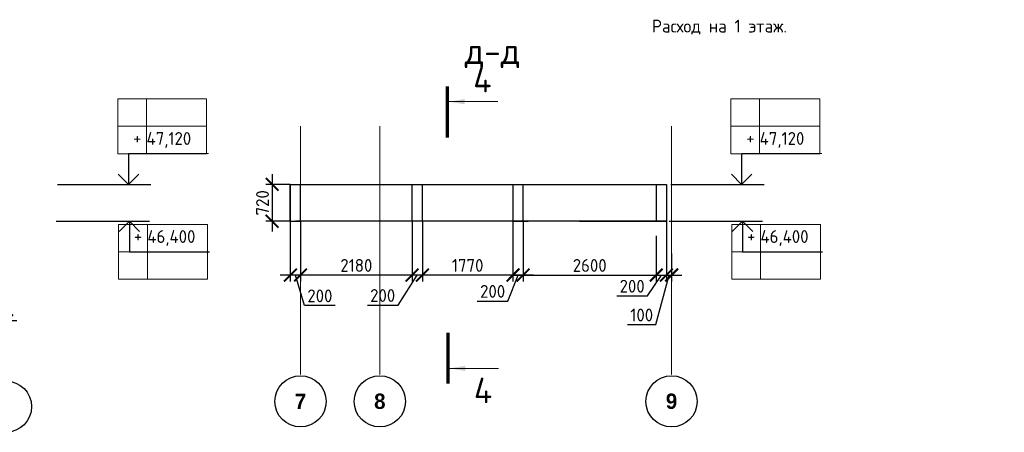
# Model space of a CAD drawing. Header units: millimetres. Extents: x 247266 to 730847, y -636031 to 10052.
# Tile 99 of 256: x 553449 to 572686, y -372696 to -364645. Entities that reach past the tile are written whole.
import ezdxf

# ---------------------------------------------------------------- set-up
doc = ezdxf.new("R2010")
doc.units = ezdxf.units.MM
for name, pattern in [('______5', [1100, 800, -100, 100, -100]), ('HIDDEN2', [4.7625, 3.175, -1.5875]), ('осевая', [50.8, 31.75, -6.35, 6.35, -6.35])]:
    doc.linetypes.add(name, pattern=pattern)
for name, color, linetype, lineweight in [('RAZMER', 7, 'Continuous', 15), ('АС-Таблицы', 7, 'Continuous', 20), ('Оси', 7, '______5', 18), ('отметки', 7, 'Continuous', 18), ('Узлы', 7, 'Continuous', 0)]:
    doc.layers.add(name, color=color, linetype=linetype, lineweight=lineweight)
doc.layers.add('РАЗМЕРЫ', color=7, linetype='Continuous')
doc.styles.add('Century Gothic', font='GOTHIC.TTF')
doc.styles.add('GOST-2.304_Type-B', font='GOST_Common.ttf')
doc.styles.add('ГОСТ', font='GOST_Common.ttf')
doc.dimstyles.new('СПДС', dxfattribs={"dimscale": 100, "dimtxt": 2.5, "dimasz": 2.5, "dimexe": 1.25, "dimexo": 0, "dimtad": 1, "dimdec": 0, "dimtxsty": 'GOST-2.304_Type-B', "dimblk": 'ARCHTICK', "dimcen": 2.5, "dimdle": 2, "dimadec": 0, "dimazin": 2, "dimtfac": 0.75, "dimtdec": 0, "dimtmove": 1, "dimatfit": 3, "dimfxl": 1, "dimtolj": 1, "dimarcsym": 1})

# ---------------------------------------------------------------- blocks, each defined once
blk = doc.blocks.new('NSY101')
at = {"color": 0, "linetype": 'ByBlock', "lineweight": -2}
blk.add_circle((0, 0), 50, dxfattribs=at)
blk = doc.blocks.new('_ArchTick')
at = {"color": 0, "linetype": 'ByBlock', "const_width": 0.15}
blk.add_lwpolyline([(-0.5, -0.5), (0.5, 0.5)], dxfattribs=at)
blk = doc.blocks.new('*D3515')
at = {"layer": 'DEFPOINTS', "color": 0, "ltscale": 100}
for p in [(565886, -368865), (563286, -369021), (565886, -369628)]:
    blk.add_point(p, dxfattribs=at)
at = {"layer": 'РАЗМЕРЫ', "color": 0, "lineweight": -2}
for p, q in [((565886, -368865), (565886, -369753)), ((563286, -369021), (563286, -369753)), ((563086, -369628), (566086, -369628))]:
    blk.add_line(p, q, dxfattribs=at)
at = {"layer": 'РАЗМЕРЫ', "color": 0, "lineweight": -2, "ltscale": 100, "xscale": 250, "yscale": 250, "zscale": 250, "rotation": 180}
blk.add_blockref('_ArchTick', (563286, -369628), dxfattribs=at)
at = {"layer": 'РАЗМЕРЫ', "color": 0, "lineweight": -2, "ltscale": 100, "xscale": 250, "yscale": 250, "zscale": 250}
blk.add_blockref('_ArchTick', (565886, -369628), dxfattribs=at)
at = {"layer": 'РАЗМЕРЫ', "color": 0, "lineweight": 0, "ltscale": 100, "insert": (564586, -369440), "char_height": 250, "attachment_point": 5, "style": 'GOST-2.304_Type-B'}
blk.add_mtext('\\A1;2600', dxfattribs=at)
blk = doc.blocks.new('*D3616')
at = {"layer": 'DEFPOINTS', "color": 0, "ltscale": 100}
for p in [(563086, -368578), (563286, -368578), (563086, -369628)]:
    blk.add_point(p, dxfattribs=at)
at = {"layer": 'РАЗМЕРЫ', "color": 0, "lineweight": -2}
for p, q in [((563086, -368578), (563086, -369753)), ((563286, -368578), (563286, -369753)), ((563486, -369628), (562886, -369628)), ((562989, -370134), (563186, -369628)), ((562388, -370134), (562989, -370134))]:
    blk.add_line(p, q, dxfattribs=at)
at = {"layer": 'РАЗМЕРЫ', "color": 0, "lineweight": -2, "ltscale": 100, "xscale": 250, "yscale": 250, "zscale": 250, "rotation": 180}
blk.add_blockref('_ArchTick', (563086, -369628), dxfattribs=at)
at = {"layer": 'РАЗМЕРЫ', "color": 0, "lineweight": -2, "ltscale": 100, "xscale": 250, "yscale": 250, "zscale": 250}
blk.add_blockref('_ArchTick', (563286, -369628), dxfattribs=at)
at = {"layer": 'РАЗМЕРЫ', "color": 0, "lineweight": 0, "ltscale": 100, "insert": (562689, -369946), "char_height": 250, "attachment_point": 5, "style": 'GOST-2.304_Type-B'}
blk.add_mtext('\\A1;200', dxfattribs=at)
blk = doc.blocks.new('*D3617')
at = {"layer": 'DEFPOINTS', "color": 0, "ltscale": 100}
for p in [(561316, -368578), (563086, -368578), (561316, -369628)]:
    blk.add_point(p, dxfattribs=at)
at = {"layer": 'РАЗМЕРЫ', "color": 0, "lineweight": -2}
for p, q in [((561316, -368578), (561316, -369753)), ((563086, -368578), (563086, -369753)), ((563286, -369628), (561116, -369628))]:
    blk.add_line(p, q, dxfattribs=at)
at = {"layer": 'РАЗМЕРЫ', "color": 0, "lineweight": -2, "ltscale": 100, "xscale": 250, "yscale": 250, "zscale": 250, "rotation": 180}
blk.add_blockref('_ArchTick', (561316, -369628), dxfattribs=at)
at = {"layer": 'РАЗМЕРЫ', "color": 0, "lineweight": -2, "ltscale": 100, "xscale": 250, "yscale": 250, "zscale": 250}
blk.add_blockref('_ArchTick', (563086, -369628), dxfattribs=at)
at = {"layer": 'РАЗМЕРЫ', "color": 0, "lineweight": 0, "ltscale": 100, "insert": (562201, -369440), "char_height": 250, "attachment_point": 5, "style": 'GOST-2.304_Type-B'}
blk.add_mtext('\\A1;1770', dxfattribs=at)
blk = doc.blocks.new('*D3618')
at = {"layer": 'DEFPOINTS', "color": 0, "ltscale": 100}
for p in [(561116, -368578), (561316, -368578), (561116, -369628)]:
    blk.add_point(p, dxfattribs=at)
at = {"layer": 'РАЗМЕРЫ', "color": 0, "lineweight": -2}
for p, q in [((561116, -368578), (561116, -369753)), ((561316, -368578), (561316, -369753)), ((560841, -370215), (561216, -369628)), ((561516, -369628), (560916, -369628)), ((560241, -370215), (560841, -370215))]:
    blk.add_line(p, q, dxfattribs=at)
at = {"layer": 'РАЗМЕРЫ', "color": 0, "lineweight": -2, "ltscale": 100, "xscale": 250, "yscale": 250, "zscale": 250, "rotation": 180}
blk.add_blockref('_ArchTick', (561116, -369628), dxfattribs=at)
at = {"layer": 'РАЗМЕРЫ', "color": 0, "lineweight": -2, "ltscale": 100, "xscale": 250, "yscale": 250, "zscale": 250}
blk.add_blockref('_ArchTick', (561316, -369628), dxfattribs=at)
at = {"layer": 'РАЗМЕРЫ', "color": 0, "lineweight": 0, "ltscale": 100, "insert": (560541, -370027), "char_height": 250, "attachment_point": 5, "style": 'GOST-2.304_Type-B'}
blk.add_mtext('\\A1;200', dxfattribs=at)
blk = doc.blocks.new('*D3516')
at = {"layer": 'DEFPOINTS', "color": 0, "ltscale": 100}
for p in [(558936, -368578), (561116, -368578), (558936, -369628)]:
    blk.add_point(p, dxfattribs=at)
at = {"layer": 'РАЗМЕРЫ', "color": 0, "lineweight": -2}
for p, q in [((558936, -368578), (558936, -369753)), ((561116, -368578), (561116, -369753)), ((561316, -369628), (558736, -369628))]:
    blk.add_line(p, q, dxfattribs=at)
at = {"layer": 'РАЗМЕРЫ', "color": 0, "lineweight": -2, "ltscale": 100, "xscale": 250, "yscale": 250, "zscale": 250, "rotation": 180}
blk.add_blockref('_ArchTick', (558936, -369628), dxfattribs=at)
at = {"layer": 'РАЗМЕРЫ', "color": 0, "lineweight": -2, "ltscale": 100, "xscale": 250, "yscale": 250, "zscale": 250}
blk.add_blockref('_ArchTick', (561116, -369628), dxfattribs=at)
at = {"layer": 'РАЗМЕРЫ', "color": 0, "lineweight": 0, "ltscale": 100, "insert": (560026, -369440), "char_height": 250, "attachment_point": 5, "style": 'GOST-2.304_Type-B'}
blk.add_mtext('\\A1;2180', dxfattribs=at)
blk = doc.blocks.new('*D3517')
at = {"layer": 'DEFPOINTS', "color": 0, "ltscale": 100}
for p in [(558736, -368552), (558936, -368578), (558736, -369628)]:
    blk.add_point(p, dxfattribs=at)
at = {"layer": 'РАЗМЕРЫ', "color": 0, "lineweight": -2}
for p, q in [((558736, -368552), (558736, -369753)), ((558936, -368578), (558936, -369753)), ((559136, -369628), (558536, -369628)), ((559014, -370222), (558836, -369628)), ((559614, -370222), (559014, -370222))]:
    blk.add_line(p, q, dxfattribs=at)
at = {"layer": 'РАЗМЕРЫ', "color": 0, "lineweight": -2, "ltscale": 100, "xscale": 250, "yscale": 250, "zscale": 250, "rotation": 180}
blk.add_blockref('_ArchTick', (558736, -369628), dxfattribs=at)
at = {"layer": 'РАЗМЕРЫ', "color": 0, "lineweight": -2, "ltscale": 100, "xscale": 250, "yscale": 250, "zscale": 250}
blk.add_blockref('_ArchTick', (558936, -369628), dxfattribs=at)
at = {"layer": 'РАЗМЕРЫ', "color": 0, "lineweight": 0, "ltscale": 100, "insert": (559314, -370034), "char_height": 250, "attachment_point": 5, "style": 'GOST-2.304_Type-B'}
blk.add_mtext('\\A1;200', dxfattribs=at)
blk = doc.blocks.new('*D3518')
at = {"layer": 'DEFPOINTS', "color": 0, "ltscale": 100}
for p in [(566086, -368578), (565886, -368865), (566086, -369628)]:
    blk.add_point(p, dxfattribs=at)
at = {"layer": 'РАЗМЕРЫ', "color": 0, "lineweight": -2}
for p, q in [((566086, -368578), (566086, -369753)), ((565886, -368865), (565886, -369753)), ((565686, -369628), (566286, -369628)), ((565716, -370034), (565986, -369628)), ((565115, -370034), (565716, -370034))]:
    blk.add_line(p, q, dxfattribs=at)
at = {"layer": 'РАЗМЕРЫ', "color": 0, "lineweight": -2, "ltscale": 100, "xscale": 250, "yscale": 250, "zscale": 250, "rotation": 180}
blk.add_blockref('_ArchTick', (565886, -369628), dxfattribs=at)
at = {"layer": 'РАЗМЕРЫ', "color": 0, "lineweight": -2, "ltscale": 100, "xscale": 250, "yscale": 250, "zscale": 250}
blk.add_blockref('_ArchTick', (566086, -369628), dxfattribs=at)
at = {"layer": 'РАЗМЕРЫ', "color": 0, "lineweight": 0, "ltscale": 100, "insert": (565415, -369846), "char_height": 250, "attachment_point": 5, "style": 'GOST-2.304_Type-B'}
blk.add_mtext('\\A1;200', dxfattribs=at)
blk = doc.blocks.new('*D3522')
at = {"layer": 'DEFPOINTS', "color": 0, "ltscale": 100}
for p in [(566086, -368578), (566186, -369205), (566186, -369628)]:
    blk.add_point(p, dxfattribs=at)
at = {"layer": 'РАЗМЕРЫ', "color": 0, "lineweight": -2}
for p, q in [((566086, -368578), (566086, -369753)), ((566186, -369205), (566186, -369753)), ((565878, -370595), (566136, -369628)), ((565886, -369628), (566386, -369628)), ((565327, -370595), (565878, -370595))]:
    blk.add_line(p, q, dxfattribs=at)
at = {"layer": 'РАЗМЕРЫ', "color": 0, "lineweight": -2, "ltscale": 100, "xscale": 250, "yscale": 250, "zscale": 250}
blk.add_blockref('_ArchTick', (566086, -369628), dxfattribs=at)
at = {"layer": 'РАЗМЕРЫ', "color": 0, "lineweight": -2, "ltscale": 100, "xscale": 250, "yscale": 250, "zscale": 250, "rotation": 180}
blk.add_blockref('_ArchTick', (566186, -369628), dxfattribs=at)
at = {"layer": 'РАЗМЕРЫ', "color": 0, "lineweight": 0, "ltscale": 100, "insert": (565602, -370407), "char_height": 250, "attachment_point": 5, "style": 'GOST-2.304_Type-B'}
blk.add_mtext('\\A1;100', dxfattribs=at)
blk = doc.blocks.new('*D3499')
at = {"color": 0, "lineweight": -2}
for p, q in [((552091, -370523), (552091, -370398)), ((553191, -370523), (553191, -370398)), ((553391, -370523), (551891, -370523))]:
    blk.add_line(p, q, dxfattribs=at)
at = {"layer": 'DEFPOINTS', "color": 0, "ltscale": 100}
for p in [(552091, -370523), (552091, -370523), (553191, -370523)]:
    blk.add_point(p, dxfattribs=at)
at = {"color": 0, "lineweight": -2, "ltscale": 100, "xscale": 250, "yscale": 250, "zscale": 250, "rotation": 180}
blk.add_blockref('_ArchTick', (552091, -370523), dxfattribs=at)
at = {"color": 0, "lineweight": -2, "ltscale": 100, "xscale": 250, "yscale": 250, "zscale": 250}
blk.add_blockref('_ArchTick', (553191, -370523), dxfattribs=at)
at = {"color": 0, "lineweight": 0, "ltscale": 100, "insert": (552641, -370298), "char_height": 250, "width": 83333.33, "attachment_point": 5, "style": 'GOST-2.304_Type-B'}
blk.add_mtext('\\A1;1100', dxfattribs=at)
blk = doc.blocks.new('*D3500')
at = {"color": 0, "lineweight": -2}
for p, q in [((549091, -370523), (549091, -370398)), ((552091, -370523), (552091, -370398)), ((552291, -370523), (548891, -370523))]:
    blk.add_line(p, q, dxfattribs=at)
at = {"layer": 'DEFPOINTS', "color": 0, "ltscale": 100}
for p in [(549091, -370523), (549091, -370523), (552091, -370523)]:
    blk.add_point(p, dxfattribs=at)
at = {"color": 0, "lineweight": -2, "ltscale": 100, "xscale": 250, "yscale": 250, "zscale": 250, "rotation": 180}
blk.add_blockref('_ArchTick', (549091, -370523), dxfattribs=at)
at = {"color": 0, "lineweight": -2, "ltscale": 100, "xscale": 250, "yscale": 250, "zscale": 250}
blk.add_blockref('_ArchTick', (552091, -370523), dxfattribs=at)
at = {"color": 0, "lineweight": 0, "ltscale": 100, "insert": (550616, -370298), "char_height": 250, "width": 83333.33, "attachment_point": 5, "style": 'GOST-2.304_Type-B'}
blk.add_mtext('\\A1;3000', dxfattribs=at)
blk = doc.blocks.new('*D3501')
at = {"color": 0, "lineweight": -2}
for p, q in [((545991, -370947), (545991, -370398)), ((549091, -370523), (549091, -370398)), ((549291, -370523), (545791, -370523))]:
    blk.add_line(p, q, dxfattribs=at)
at = {"layer": 'DEFPOINTS', "color": 0, "ltscale": 100}
for p in [(545991, -370523), (549091, -370523), (545991, -370947)]:
    blk.add_point(p, dxfattribs=at)
at = {"color": 0, "lineweight": -2, "ltscale": 100, "xscale": 250, "yscale": 250, "zscale": 250, "rotation": 180}
blk.add_blockref('_ArchTick', (545991, -370523), dxfattribs=at)
at = {"color": 0, "lineweight": -2, "ltscale": 100, "xscale": 250, "yscale": 250, "zscale": 250}
blk.add_blockref('_ArchTick', (549091, -370523), dxfattribs=at)
at = {"color": 0, "lineweight": 0, "ltscale": 100, "insert": (547541, -370298), "char_height": 250, "width": 83333.33, "attachment_point": 5, "style": 'GOST-2.304_Type-B'}
blk.add_mtext('\\A1;3100', dxfattribs=at)
blk = doc.blocks.new('*T3482')
at = {"layer": 'DEFPOINTS', "color": 8, "linetype": 'ByBlock', "lineweight": 0}
for p, q in [((0, 1067), (1734, 1067)), ((0, 0), (0, 1067)), ((561, 0), (561, 1067)), ((1734, 0), (1734, 1067)), ((0, 533), (1734, 533)), ((0, 0), (1734, 0))]:
    blk.add_line(p, q, dxfattribs=at)
at = {"layer": 'АС-Таблицы', "color": 0, "char_height": 250, "style": 'ГОСТ'}
for s, insert, width, attachment_point in [('+', (461, 967), 361.22, 3), ('46,400', (561, 800), 1173.09, 4)]:
    blk.add_mtext(s, dxfattribs=dict(at, insert=insert, width=width, attachment_point=attachment_point))
blk = doc.blocks.new('*T3483')
at = {"layer": 'DEFPOINTS', "color": 8, "linetype": 'ByBlock', "lineweight": 0}
for p, q in [((0, 0), (1734, 0)), ((0, 0), (0, -1067)), ((561, 0), (561, -1067)), ((1734, 0), (1734, -1067)), ((0, -533), (1734, -533)), ((0, -1067), (1734, -1067))]:
    blk.add_line(p, q, dxfattribs=at)
at = {"layer": 'АС-Таблицы', "color": 0, "char_height": 250, "style": 'ГОСТ'}
for s, insert, width, attachment_point in [('+', (461, -633), 361.22, 3), ('47,120', (561, -800), 1173.09, 4)]:
    blk.add_mtext(s, dxfattribs=dict(at, insert=insert, width=width, attachment_point=attachment_point))
blk = doc.blocks.new('*T3484')
at = {"layer": 'DEFPOINTS', "color": 8, "linetype": 'ByBlock', "lineweight": 0}
for p, q in [((0, 1067), (1734, 1067)), ((0, 0), (0, 1067)), ((561, 0), (561, 1067)), ((1734, 0), (1734, 1067)), ((0, 533), (1734, 533)), ((0, 0), (1734, 0))]:
    blk.add_line(p, q, dxfattribs=at)
at = {"layer": 'АС-Таблицы', "color": 0, "char_height": 250, "style": 'ГОСТ'}
for s, insert, width, attachment_point in [('+', (461, 967), 361.22, 3), ('46,400', (561, 800), 1173.09, 4)]:
    blk.add_mtext(s, dxfattribs=dict(at, insert=insert, width=width, attachment_point=attachment_point))
blk = doc.blocks.new('*T3485')
at = {"layer": 'DEFPOINTS', "color": 8, "linetype": 'ByBlock', "lineweight": 0}
for p, q in [((0, 0), (1734, 0)), ((0, 0), (0, -1067)), ((561, 0), (561, -1067)), ((1734, 0), (1734, -1067)), ((0, -533), (1734, -533)), ((0, -1067), (1734, -1067))]:
    blk.add_line(p, q, dxfattribs=at)
at = {"layer": 'АС-Таблицы', "color": 0, "char_height": 250, "style": 'ГОСТ'}
for s, insert, width, attachment_point in [('+', (461, -633), 361.22, 3), ('47,120', (561, -800), 1173.09, 4)]:
    blk.add_mtext(s, dxfattribs=dict(at, insert=insert, width=width, attachment_point=attachment_point))
blk = doc.blocks.new('*D3624')
at = {"layer": 'DEFPOINTS', "color": 0, "ltscale": 100}
for p in [(558736, -367858), (558381, -368578), (558736, -368578)]:
    blk.add_point(p, dxfattribs=at)
at = {"layer": 'РАЗМЕРЫ', "color": 0, "lineweight": -2}
for p, q in [((558381, -367658), (558381, -368778)), ((558736, -367858), (558256, -367858)), ((558736, -368578), (558256, -368578))]:
    blk.add_line(p, q, dxfattribs=at)
at = {"layer": 'РАЗМЕРЫ', "color": 0, "lineweight": -2, "ltscale": 100, "xscale": 250, "yscale": 250, "zscale": 250}
for p, rotation in [((558381, -367858), 90), ((558381, -368578), 270)]:
    blk.add_blockref('_ArchTick', p, dxfattribs=dict(at, rotation=rotation))
at = {"layer": 'РАЗМЕРЫ', "color": 0, "ltscale": 100, "insert": (558193, -368218), "char_height": 250, "attachment_point": 5, "rotation": 90, "style": 'GOST-2.304_Type-B'}
blk.add_mtext('\\A1;720', dxfattribs=at)
blk = doc.blocks.new('*D3545')
at = {"color": 0, "lineweight": -2}
for p, q in [((538712, -370410), (538712, -370285)), ((539812, -370410), (539812, -370285)), ((540012, -370410), (538512, -370410))]:
    blk.add_line(p, q, dxfattribs=at)
at = {"layer": 'DEFPOINTS', "color": 0, "ltscale": 100}
for p in [(538712, -370410), (538712, -370410), (539812, -370410)]:
    blk.add_point(p, dxfattribs=at)
at = {"color": 0, "lineweight": -2, "ltscale": 100, "xscale": 250, "yscale": 250, "zscale": 250, "rotation": 180}
blk.add_blockref('_ArchTick', (538712, -370410), dxfattribs=at)
at = {"color": 0, "lineweight": -2, "ltscale": 100, "xscale": 250, "yscale": 250, "zscale": 250}
blk.add_blockref('_ArchTick', (539812, -370410), dxfattribs=at)
at = {"color": 0, "lineweight": 0, "ltscale": 100, "insert": (539262, -370185), "char_height": 250, "width": 83333.33, "attachment_point": 5, "style": 'GOST-2.304_Type-B'}
blk.add_mtext('\\A1;1100', dxfattribs=at)
blk = doc.blocks.new('*D3546')
at = {"color": 0, "lineweight": -2}
for p, q in [((535712, -370410), (535712, -370285)), ((538712, -370410), (538712, -370285)), ((538912, -370410), (535512, -370410))]:
    blk.add_line(p, q, dxfattribs=at)
at = {"layer": 'DEFPOINTS', "color": 0, "ltscale": 100}
for p in [(535712, -370410), (535712, -370410), (538712, -370410)]:
    blk.add_point(p, dxfattribs=at)
at = {"color": 0, "lineweight": -2, "ltscale": 100, "xscale": 250, "yscale": 250, "zscale": 250, "rotation": 180}
blk.add_blockref('_ArchTick', (535712, -370410), dxfattribs=at)
at = {"color": 0, "lineweight": -2, "ltscale": 100, "xscale": 250, "yscale": 250, "zscale": 250}
blk.add_blockref('_ArchTick', (538712, -370410), dxfattribs=at)
at = {"color": 0, "lineweight": 0, "ltscale": 100, "insert": (537237, -370185), "char_height": 250, "width": 83333.33, "attachment_point": 5, "style": 'GOST-2.304_Type-B'}
blk.add_mtext('\\A1;3000', dxfattribs=at)
blk = doc.blocks.new('*D3547')
at = {"color": 0, "lineweight": -2}
for p, q in [((532612, -370834), (532612, -370285)), ((535712, -370410), (535712, -370285)), ((535912, -370410), (532412, -370410))]:
    blk.add_line(p, q, dxfattribs=at)
at = {"layer": 'DEFPOINTS', "color": 0, "ltscale": 100}
for p in [(532612, -370410), (535712, -370410), (532612, -370834)]:
    blk.add_point(p, dxfattribs=at)
at = {"color": 0, "lineweight": -2, "ltscale": 100, "xscale": 250, "yscale": 250, "zscale": 250, "rotation": 180}
blk.add_blockref('_ArchTick', (532612, -370410), dxfattribs=at)
at = {"color": 0, "lineweight": -2, "ltscale": 100, "xscale": 250, "yscale": 250, "zscale": 250}
blk.add_blockref('_ArchTick', (535712, -370410), dxfattribs=at)
at = {"color": 0, "lineweight": 0, "ltscale": 100, "insert": (534162, -370185), "char_height": 250, "width": 83333.33, "attachment_point": 5, "style": 'GOST-2.304_Type-B'}
blk.add_mtext('\\A1;3100', dxfattribs=at)

msp = doc.modelspace()

# ---------------------------------------------------------------- linework, layer by layer
at = {"linetype": 'Continuous', "lineweight": 30, "transparency": 33554687}
for p, q in [((558735.53, -367857.92, 3100), (558735.53, -368577.92, 3100)), ((558935.53, -368577.92, 3100), (558935.53, -367857.92, 3100))]:
    msp.add_line(p, q, dxfattribs=at)
at = {"linetype": 'HIDDEN2', "transparency": 33554687}
for p, q in [((561115.53, -368577.92, 3100), (561115.53, -367857.92, 3100)), ((561315.53, -367857.92, 3100), (561315.53, -368577.92, 3100)), ((563085.53, -367857.92, 3100), (563085.53, -368577.92, 3100))]:
    msp.add_line(p, q, dxfattribs=at)
at = {"linetype": 'Continuous', "lineweight": 25, "transparency": 33554687}
for p, q in [((561315.53, -368577.92, 3100), (561115.53, -368577.92, 3100)), ((564385.53, -368577.92, 3100), (565885.53, -368577.92, 3100)), ((565885.53, -368577.92, 3100), (566085.53, -368577.92, 3100))]:
    msp.add_line(p, q, dxfattribs=at)
at = {"elevation": 3100}
for points in [[(554188.9, -367857.92), (556012.57, -367857.92)], [(566168.78, -367857.92), (567992.45, -367857.92)], [(554158.72, -368577.92), (555982.39, -368577.92)], [(566138.6, -368577.92), (567962.26, -368577.92)]]:
    msp.add_lwpolyline(points, dxfattribs=at)
at = {"layer": 'RAZMER', "ltscale": 100}
for p, q in [((555576.38, -367256.15, 3100), (557138.88, -367256.15, 3100)), ((555576.38, -367258.8, 3100), (557138.88, -367258.8, 3100)), ((555576.38, -367258.8, 3100), (557138.88, -367258.8, 3100)), ((567556.25, -367256.15, 3100), (569118.75, -367256.15, 3100)), ((567556.25, -367258.8, 3100), (569118.75, -367258.8, 3100)), ((567556.25, -367258.8, 3100), (569118.75, -367258.8, 3100)), ((555592.41, -369177.05, 3100), (557154.91, -369177.05, 3100)), ((555592.41, -369177.05, 3100), (557154.91, -369177.05, 3100)), ((555592.41, -369179.69, 3100), (557154.91, -369179.69, 3100)), ((567572.29, -369177.05, 3100), (569134.79, -369177.05, 3100)), ((567572.29, -369177.05, 3100), (569134.79, -369177.05, 3100)), ((567572.29, -369179.69, 3100), (569134.79, -369179.69, 3100))]:
    msp.add_line(p, q, dxfattribs=at)
at = {"layer": 'Оси', "linetype": 'осевая', "lineweight": 0, "ltscale": 0.3, "transparency": 33554687}
for p, q in [((558935.53, -366725.47, 3100), (558935.53, -371576.36, 3100)), ((560485.53, -366725.47, 3100), (560485.53, -371576.36, 3100)), ((566185.53, -366725.47, 3100), (566185.53, -371576.36, 3100))]:
    msp.add_line(p, q, dxfattribs=at)
at = {"layer": 'отметки', "linetype": 'Continuous', "lineweight": 25, "ltscale": 100}
for p, q in [((555573.33, -367256.15, 3100), (555573.33, -367856.15, 3100)), ((567553.2, -367256.15, 3100), (567553.2, -367856.15, 3100)), ((555590.89, -368577.92, 3100), (555590.89, -369177.92, 3100)), ((567570.76, -368577.92, 3100), (567570.76, -369177.92, 3100))]:
    msp.add_line(p, q, dxfattribs=at)
at = {"layer": 'отметки', "linetype": 'Continuous', "lineweight": 25, "ltscale": 100, "elevation": 3100}
for points in [[(555374.85, -367657.92), (555574.85, -367857.92), (555774.85, -367657.92)], [(567354.73, -367657.92), (567554.73, -367857.92), (567754.73, -367657.92)], [(555390.89, -368777.92), (555590.89, -368577.92), (555790.89, -368777.92)], [(567370.76, -368777.92), (567570.76, -368577.92), (567770.76, -368777.92)]]:
    msp.add_lwpolyline(points, dxfattribs=at)
at = {"layer": 'РАЗМЕРЫ', "lineweight": 30}
for p, q in [((558735.53, -367857.92, 3100), (566085.53, -367857.92, 3100)), ((558735.53, -368577.92, 3100), (558735.53, -367857.92, 3100)), ((563285.53, -368577.92, 3100), (563285.53, -367857.92, 3100)), ((565885.53, -367857.92, 3100), (565885.53, -368577.92, 3100)), ((566085.53, -367857.92, 3100), (566085.53, -368577.92, 3100)), ((558735.53, -368577.92, 3100), (558935.53, -368577.92, 3100)), ((566085.53, -368577.92, 3100), (558835.53, -368577.92, 3100)), ((563085.53, -368577.92, 3100), (563285.53, -368577.92, 3100)), ((563285.53, -368577.92, 3100), (563385.53, -368577.92, 3100))]:
    msp.add_line(p, q, dxfattribs=at)
at = {"layer": 'Узлы', "linetype": 'Continuous', "lineweight": 0}
for p, q in [((561839.3, -366244.16, 3500), (562789.3, -366244.16, 3500)), ((561852.04, -371448.83, 3300), (562802.04, -371448.83, 3300))]:
    msp.add_line(p, q, dxfattribs=at)
at = {"layer": 'Узлы', "linetype": 'Continuous', "lineweight": 0, "const_width": 70}
for points, elevation in [([(561804.3, -365944.16), (561804.3, -366944.16)], 3500), ([(561817.04, -371748.83), (561817.04, -370748.83)], 3300)]:
    msp.add_lwpolyline(points, dxfattribs=dict(at, elevation=elevation))
at = {"layer": 'Узлы', "linetype": 'Continuous', "lineweight": 0}
for points in [[(561839.3, -366244.16, 3500), (562139.75, -366294.44, 3500), (562139.75, -366193.88, 3500)], [(561852.04, -371448.83, 3300), (562152.49, -371499.11, 3300), (562152.49, -371398.55, 3300)]]:
    msp.add_solid(points, dxfattribs=at)

# ---------------------------------------------------------------- block references
for name, p in [('*T3485', (555365.43, -366192.13, 3100)), ('*T3483', (567345.31, -366192.13, 3100)), ('*T3484', (555381.47, -369705.42, 3100)), ('*T3482', (567361.34, -369705.42, 3100))]:
    msp.add_blockref(name, p)
at = {"layer": 'Оси', "linetype": 'Continuous', "lineweight": 25, "transparency": 33554687, "xscale": 9.999999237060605, "yscale": 9.999999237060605, "zscale": 9.999999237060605}
for p in [(558934.99, -372092.23, 3100), (560484.99, -372092.23, 3100), (566184.99, -372092.23, 3100)]:
    msp.add_blockref('NSY101', p, dxfattribs=at)
at = {"layer": 'Оси', "linetype": 'Continuous', "lineweight": 25, "transparency": 33554687, "xscale": 9.999999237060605, "yscale": 9.999999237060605, "zscale": 9.999999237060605, "rotation": 90.00000000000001}
msp.add_blockref('NSY101', (553180.93, -372195.55, 3100), dxfattribs=at)

# ---------------------------------------------------------------- texts
at = {"ltscale": 100, "insert": (565801.55, -364645.36), "char_height": 250, "width": 17398.1241, "attachment_point": 1, "style": 'GOST-2.304_Type-B'}
msp.add_mtext('\\pxi-3,l3,t3,20;{\\C7;Расход на 1 этаж.}', dxfattribs=at)
at = {"layer": 'Оси', "linetype": 'Continuous', "lineweight": 25, "transparency": 33554687, "char_height": 300, "width": 385, "attachment_point": 5, "style": 'Century Gothic'}
for s, insert in [('\\A1;{\\fCentury Gothic|i0|b1;\\H300.000000;\\W1.000000;\\C16;7}\\P', (558934.99, -372092.23, 3100)), ('\\A1;{\\fCentury Gothic|i0|b1;\\H300.000000;\\W1.000000;\\C16;8}\\P', (560484.99, -372092.23, 3100)), ('\\A1;{\\fCentury Gothic|i0|b1;\\H300.000000;\\W1.000000;\\C16;9}\\P', (566184.99, -372092.23, 3100))]:
    msp.add_mtext(s, dxfattribs=dict(at, insert=insert))
at = {"layer": 'РАЗМЕРЫ', "insert": (562685.83, -365300.75, 3100), "char_height": 500, "attachment_point": 5, "style": 'GOST-2.304_Type-B'}
msp.add_mtext_dynamic_manual_height_columns('д-д', width=3941.2128, gutter_width=625, heights=[0], dxfattribs=at)
at = {"layer": 'Узлы', "linetype": 'Continuous', "lineweight": 0, "char_height": 500, "attachment_point": 5, "style": 'GOST-2.304_Type-B'}
for insert in [(562489.3, -365814.16, 3500), (562502.04, -371878.83, 3300)]:
    msp.add_mtext_dynamic_manual_height_columns('4', width=723.8798, gutter_width=25, heights=[0], dxfattribs=dict(at, insert=insert))

# ---------------------------------------------------------------- dimensions: what is measured, and where the dimension line sits
at = {"lineweight": 0}
for base, p1, p2, picture, middle in [((532612.33, -370410.44, 3100), (535712.33, -370410.44, 3100), (532612.33, -370833.97, 3100), '*D3547', (534162.33, -370410.44, 3100)), ((535712.33, -370410.44, 3100), (538712.33, -370410.44, 3100), (535712.33, -370410.44, 3100), '*D3546', (537237.48, -370410.44, 3100)), ((538712.33, -370410.44, 3100), (539812.33, -370410.44, 3100), (538712.33, -370410.44, 3100), '*D3545', (539262.33, -370410.44, 3100)), ((545991.03, -370523.13, 3100), (549091.03, -370523.13, 3100), (545991.03, -370946.66, 3100), '*D3501', (547541.03, -370523.13, 3100)), ((549091.03, -370523.13, 3100), (552091.03, -370523.13, 3100), (549091.03, -370523.13, 3100), '*D3500', (550616.18, -370523.13, 3100)), ((552091.03, -370523.13, 3100), (553191.03, -370523.13, 3100), (552091.03, -370523.13, 3100), '*D3499', (552641.03, -370523.13, 3100))]:
    dim = msp.add_linear_dim(base=base, p1=p1, p2=p2, angle=180, dimstyle='СПДС', override={"dimgap": 1}, dxfattribs=at)
    dim.commit()
    dim.dimension.update_dxf_attribs({"geometry": picture, "text_midpoint": middle, "dimtype": 160})
at = {"layer": 'РАЗМЕРЫ'}
dim = msp.add_linear_dim(base=(558380.62, -368577.92, 3100), p1=(558735.53, -367857.92, 3100), p2=(558735.53, -368577.92, 3100), angle=90, dimstyle='СПДС', dxfattribs=at)
dim.commit()
dim.dimension.update_dxf_attribs({"geometry": '*D3624', "text_midpoint": (558192.75, -368217.92, 3100)})
at = {"layer": 'РАЗМЕРЫ', "lineweight": 0}
for base, p1, p2, picture, middle in [((558735.53, -369627.63, 3100), (558935.53, -368577.92, 3100), (558735.53, -368552.43, 3100), '*D3517', (559076.27, -370034.13, 3100)), ((558935.53, -369627.63, 3100), (561115.53, -368577.92, 3100), (558935.53, -368577.92, 3100), '*D3516', (560025.53, -369440.01, 3100)), ((561315.53, -369627.63, 3100), (563085.53, -368577.92, 3100), (561315.53, -368577.92, 3100), '*D3617', (562200.53, -369439.76, 3100)), ((565885.53, -369627.63, 3100), (563285.53, -369021.43, 3100), (565885.53, -368865.05, 3100), '*D3515', (564585.53, -369440.01, 3100))]:
    dim = msp.add_linear_dim(base=base, p1=p1, p2=p2, dimstyle='СПДС', dxfattribs=at)
    dim.commit()
    dim.dimension.update_dxf_attribs({"geometry": picture, "text_midpoint": middle})
for base, p1, p2, picture, middle in [((561115.53, -369627.63, 3100), (561315.53, -368577.92, 3100), (561115.53, -368577.92, 3100), '*D3618', (560778.51, -370214.63, 3100)), ((563085.53, -369627.63, 3100), (563285.53, -368577.92, 3100), (563085.53, -368577.92, 3100), '*D3616', (562926.26, -370133.81, 3100)), ((566085.53, -369627.63, 3100), (565885.53, -368865.05, 3100), (566085.53, -368577.92, 3100), '*D3518', (565653.17, -370033.88, 3100)), ((566185.53, -369627.63, 3100), (566085.53, -368577.92, 3100), (566185.53, -369204.71, 3100), '*D3522', (565815.01, -370595.03, 3100))]:
    dim = msp.add_linear_dim(base=base, p1=p1, p2=p2, dimstyle='СПДС', dxfattribs=at)
    dim.commit()
    dim.dimension.update_dxf_attribs({"geometry": picture, "text_midpoint": middle, "dimtype": 160})

doc.saveas('drawing.dxf')
